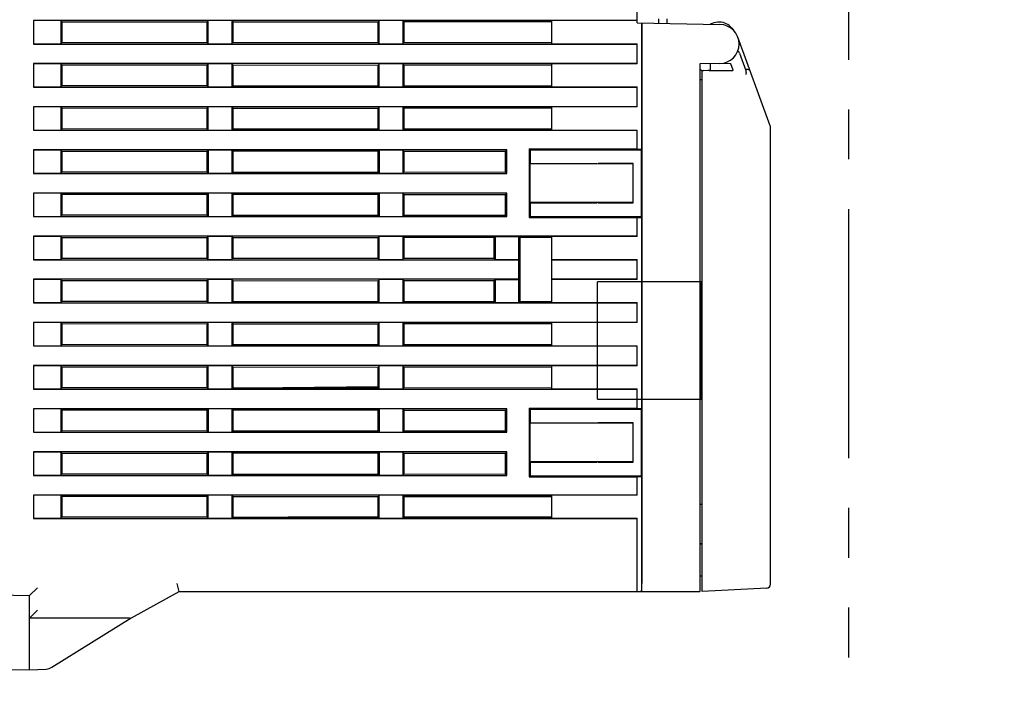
# Model space of a CAD drawing. Header units: millimetres. Extents: x 62 to 829, y -230 to 658.
# Tile 6 of 35: x 136 to 261, y 147 to 232. Entities that reach past the tile are written whole.
import ezdxf

# ---------------------------------------------------------------- set-up
doc = ezdxf.new("R2010")
doc.units = ezdxf.units.MM
doc.linetypes.add('PHANTOMX2', pattern=[127, 63.5, -12.7, 12.7, -12.7, 12.7, -12.7])
for name, color, linetype in [('10', 3, 'CONTINUOUS'), ('17', 6, 'CONTINUOUS'), ('18', 1, 'PHANTOMX2'), ('19', 2, 'CONTINUOUS')]:
    doc.layers.add(name, color=color, linetype=linetype)
doc.styles.add('STANDARD1', font='romans.shx', dxfattribs={"width": 0.7, "bigfont": 'extfont.shx'})

msp = doc.modelspace()

# ---------------------------------------------------------------- linework, layer by layer
at = {"layer": '10'}
for p, q in [((214.55, 232.06), (214.55, 277.57)), ((137.55, 232.37), (137.55, 229.37)), ((214.55, 232.37), (137.55, 232.37)), ((141.05, 232.35), (137.55, 232.35)), ((141.05, 232.35), (141.05, 229.4)), ((141.05, 232.35), (141.18, 232.22)), ((159.85, 232.35), (159.71, 232.21)), ((159.85, 229.4), (159.85, 232.35)), ((162.85, 232.35), (159.85, 232.35)), ((162.85, 232.35), (162.85, 229.4)), ((162.85, 232.35), (163, 232.2)), ((181.65, 232.35), (181.5, 232.19)), ((184.65, 232.35), (181.65, 232.35)), ((181.65, 229.4), (181.65, 232.35)), ((184.65, 232.35), (184.65, 229.4)), ((184.65, 232.35), (184.8, 232.19)), ((214.55, 232.35), (203.65, 232.35)), ((203.65, 229.4), (203.65, 232.35)), ((217.33, 232.01), (217.33, 232.58)), ((218.33, 232.57), (218.33, 231.99)), ((141.18, 232.22), (141.18, 229.53)), ((141.18, 232.22), (159.71, 232.21)), ((159.69, 232.21), (159.69, 229.54)), ((159.71, 229.54), (159.71, 232.21)), ((163, 232.2), (163, 229.55)), ((163, 232.2), (181.5, 232.19)), ((181.5, 229.55), (181.5, 232.19)), ((203.65, 232.19), (184.8, 232.19)), ((184.8, 232.19), (184.8, 229.55)), ((214.55, 232.06), (225.09, 231.87)), ((215.15, 215.97), (215.15, 232.05)), ((215.17, 232.04), (215.17, 160.57)), ((225.06, 232.15), (224.85, 232.15)), ((226.61, 231.4), (226.83, 231.13)), ((226.83, 231.13), (226.84, 231.12)), ((231.52, 218.96), (227.4, 230.23)), ((137.55, 229.4), (141.05, 229.4)), ((137.55, 229.37), (214.55, 229.37)), ((141.05, 229.4), (141.18, 229.53)), ((159.71, 229.54), (141.18, 229.53)), ((159.85, 229.4), (159.71, 229.54)), ((159.85, 229.4), (162.85, 229.4)), ((162.85, 229.4), (163, 229.55)), ((163, 229.55), (181.5, 229.55)), ((181.65, 229.4), (181.5, 229.55)), ((181.65, 229.4), (184.65, 229.4)), ((184.65, 229.4), (184.8, 229.55)), ((184.8, 229.55), (203.65, 229.56)), ((203.65, 229.4), (214.55, 229.4)), ((214.55, 226.85), (214.55, 229.4)), ((227.61, 228.19), (228.42, 225.98)), ((137.55, 226.87), (137.55, 223.87)), ((214.55, 226.87), (137.55, 226.87)), ((141.05, 226.85), (137.55, 226.85)), ((141.05, 226.85), (141.05, 223.9)), ((141.05, 226.85), (141.18, 226.72)), ((141.18, 226.72), (141.18, 224.03)), ((141.18, 226.72), (159.71, 226.71)), ((159.69, 226.71), (159.69, 224.04)), ((159.85, 226.85), (159.71, 226.71)), ((159.71, 224.04), (159.71, 226.71)), ((159.85, 223.9), (159.85, 226.85)), ((162.85, 226.85), (159.85, 226.85)), ((162.85, 226.85), (162.85, 223.9)), ((162.85, 226.85), (163, 226.7)), ((163, 226.7), (163, 224.05)), ((163, 226.7), (181.5, 226.69)), ((181.65, 226.85), (181.5, 226.69)), ((181.5, 224.05), (181.5, 226.69)), ((184.65, 226.85), (181.65, 226.85)), ((181.65, 223.9), (181.65, 226.85)), ((184.65, 226.85), (184.65, 223.9)), ((184.65, 226.85), (184.8, 226.69)), ((203.65, 226.69), (184.8, 226.69)), ((184.8, 226.69), (184.8, 224.05)), ((214.55, 226.85), (203.65, 226.85)), ((203.65, 223.9), (203.65, 226.85)), ((225.09, 226.87), (222.55, 226.83)), ((222.55, 226.83), (222.55, 159.57)), ((222.85, 225.92), (222.55, 226.22)), ((223.85, 226.85), (223.85, 226.05)), ((226.51, 226.85), (225.09, 226.87)), ((226.81, 226.02), (226.51, 226.85)), ((228.35, 226.18), (228.37, 226.18)), ((222.55, 224.83), (222.85, 224.83)), ((222.85, 159.57), (222.85, 225.95)), ((223.59, 225.99), (223.01, 225.97)), ((223.72, 225.99), (226.29, 225.99)), ((223.85, 226.05), (223.79, 225.99)), ((223.79, 225.99), (225.76, 225.99)), ((137.55, 223.9), (141.05, 223.9)), ((137.55, 223.87), (214.55, 223.87)), ((141.05, 223.9), (141.18, 224.03)), ((159.71, 224.04), (141.18, 224.03)), ((159.85, 223.9), (159.71, 224.04)), ((159.85, 223.9), (162.85, 223.9)), ((162.85, 223.9), (163, 224.05)), ((163, 224.05), (181.5, 224.05)), ((181.65, 223.9), (181.5, 224.05)), ((181.65, 223.9), (184.65, 223.9)), ((184.65, 223.9), (184.8, 224.05)), ((184.8, 224.05), (203.65, 224.06)), ((203.65, 223.9), (214.55, 223.9)), ((214.55, 221.35), (214.55, 223.9)), ((137.55, 221.37), (137.55, 218.37)), ((214.55, 221.37), (137.55, 221.37)), ((141.05, 221.35), (137.55, 221.35)), ((141.05, 221.35), (141.05, 218.4)), ((141.05, 221.35), (141.18, 221.22)), ((141.18, 221.22), (141.18, 218.53)), ((141.18, 221.22), (159.71, 221.21)), ((159.69, 221.21), (159.69, 218.54)), ((159.85, 221.35), (159.71, 221.21)), ((159.71, 218.54), (159.71, 221.21)), ((159.85, 218.4), (159.85, 221.35)), ((162.85, 221.35), (159.85, 221.35)), ((162.85, 221.35), (162.85, 218.4)), ((162.85, 221.35), (163, 221.2)), ((163, 221.2), (181.5, 221.19)), ((163, 221.2), (163, 218.55)), ((181.65, 221.35), (181.5, 221.19)), ((181.5, 218.55), (181.5, 221.19)), ((184.65, 221.35), (181.65, 221.35)), ((181.65, 218.4), (181.65, 221.35)), ((184.65, 221.35), (184.8, 221.19)), ((184.65, 221.35), (184.65, 218.4)), ((203.65, 221.19), (184.8, 221.19)), ((184.8, 221.19), (184.8, 218.55)), ((214.55, 221.35), (203.65, 221.35)), ((203.65, 218.4), (203.65, 221.35)), ((141.05, 218.4), (141.18, 218.53)), ((159.71, 218.54), (141.18, 218.53)), ((159.85, 218.4), (159.71, 218.54)), ((162.85, 218.4), (163, 218.55)), ((163, 218.55), (181.5, 218.55)), ((181.65, 218.4), (181.5, 218.55)), ((184.65, 218.4), (184.8, 218.55)), ((184.8, 218.55), (203.65, 218.56)), ((231.55, 160.5), (231.55, 218.78)), ((137.55, 218.4), (141.05, 218.4)), ((137.55, 218.37), (214.55, 218.37)), ((159.85, 218.4), (162.85, 218.4)), ((181.65, 218.4), (184.65, 218.4)), ((203.65, 218.4), (214.55, 218.4)), ((214.55, 215.97), (214.55, 218.4)), ((137.55, 215.87), (137.55, 212.87)), ((197.93, 215.87), (137.55, 215.87)), ((141.05, 215.85), (137.55, 215.85)), ((141.05, 215.85), (141.05, 212.9)), ((141.05, 215.85), (141.18, 215.72)), ((141.18, 215.72), (141.18, 213.03)), ((141.18, 215.72), (159.71, 215.71)), ((159.69, 215.71), (159.69, 213.04)), ((159.85, 215.85), (159.71, 215.71)), ((159.71, 213.04), (159.71, 215.71)), ((159.85, 215.85), (159.85, 212.9)), ((162.85, 215.85), (159.85, 215.85)), ((162.85, 215.85), (162.85, 212.9)), ((162.85, 215.85), (163, 215.7)), ((181.5, 215.69), (163, 215.7)), ((163, 215.7), (163, 213.05)), ((181.65, 215.85), (181.5, 215.69)), ((181.5, 213.05), (181.5, 215.69)), ((184.65, 215.85), (181.65, 215.85)), ((181.65, 215.85), (181.65, 212.9)), ((184.65, 215.85), (184.8, 215.69)), ((184.65, 215.85), (184.65, 212.9)), ((184.8, 215.69), (197.74, 215.69)), ((184.8, 215.69), (184.8, 213.05)), ((197.93, 215.87), (197.74, 215.69)), ((197.74, 213.06), (197.74, 215.69)), ((197.93, 212.87), (197.93, 215.87)), ((200.79, 215.99), (214.55, 215.99)), ((200.79, 215.99), (200.9, 215.87)), ((200.79, 215.99), (200.79, 207.26)), ((200.9, 215.87), (209.6, 215.87)), ((200.9, 215.87), (200.9, 214.12)), ((209.6, 215.87), (215.06, 215.88)), ((214.55, 215.97), (215.15, 215.97)), ((215.06, 215.88), (215.15, 215.97)), ((215.06, 215.88), (215.06, 207.37)), ((200.9, 214.12), (200.85, 214.07)), ((214.05, 214.09), (200.85, 214.07)), ((200.85, 214.07), (200.85, 209.17)), ((200.9, 214.12), (209.46, 214.12)), ((214.05, 214.12), (209.6, 214.12)), ((214.05, 209.13), (214.05, 214.12)), ((137.55, 212.9), (141.05, 212.9)), ((137.55, 212.87), (197.93, 212.87)), ((141.05, 212.9), (141.18, 213.03)), ((159.71, 213.04), (141.18, 213.03)), ((159.85, 212.9), (159.71, 213.04)), ((159.85, 212.9), (162.85, 212.9)), ((162.85, 212.9), (163, 213.05)), ((163, 213.05), (181.5, 213.05)), ((181.65, 212.9), (181.5, 213.05)), ((181.65, 212.9), (184.65, 212.9)), ((184.65, 212.9), (184.8, 213.05)), ((184.8, 213.05), (197.74, 213.06)), ((197.93, 212.87), (197.74, 213.06)), ((137.55, 210.37), (137.55, 207.37)), ((197.93, 210.37), (137.55, 210.37)), ((141.05, 210.35), (137.55, 210.35)), ((141.05, 210.35), (141.05, 207.4)), ((141.05, 210.35), (141.18, 210.22)), ((141.18, 210.22), (141.18, 207.53)), ((141.18, 210.22), (159.71, 210.21)), ((159.69, 210.21), (159.69, 207.54)), ((159.85, 210.35), (159.71, 210.21)), ((159.71, 207.54), (159.71, 210.21)), ((162.85, 210.35), (159.85, 210.35)), ((159.85, 210.35), (159.85, 207.4)), ((162.85, 210.35), (163, 210.2)), ((162.85, 210.35), (162.85, 207.4)), ((181.5, 210.19), (163, 210.2)), ((163, 210.2), (163, 207.55)), ((181.65, 210.35), (181.5, 210.19)), ((181.5, 207.55), (181.5, 210.19)), ((184.65, 210.35), (181.65, 210.35)), ((181.65, 210.35), (181.65, 207.4)), ((184.65, 210.35), (184.8, 210.19)), ((184.65, 210.35), (184.65, 207.4)), ((184.8, 210.19), (197.74, 210.19)), ((184.8, 210.19), (184.8, 207.55)), ((197.93, 210.37), (197.74, 210.19)), ((197.74, 207.56), (197.74, 210.19)), ((197.93, 207.37), (197.93, 210.37)), ((214.05, 209.15), (200.85, 209.17)), ((200.9, 209.12), (200.85, 209.17)), ((200.9, 209.12), (209.46, 209.12)), ((200.9, 209.12), (200.9, 207.37)), ((209.6, 209.12), (214.05, 209.13)), ((137.55, 207.4), (141.05, 207.4)), ((137.55, 207.37), (197.93, 207.37)), ((141.05, 207.4), (141.18, 207.53)), ((159.71, 207.54), (141.18, 207.53)), ((159.85, 207.4), (159.71, 207.54)), ((159.85, 207.4), (162.85, 207.4)), ((162.85, 207.4), (163, 207.55)), ((163, 207.55), (181.5, 207.55)), ((181.65, 207.4), (181.5, 207.55)), ((181.65, 207.4), (184.65, 207.4)), ((184.65, 207.4), (184.8, 207.55)), ((184.8, 207.55), (197.74, 207.56)), ((197.93, 207.37), (197.74, 207.56)), ((200.79, 207.26), (200.9, 207.37)), ((200.79, 207.26), (214.55, 207.26)), ((200.9, 207.37), (209.6, 207.37)), ((209.6, 207.37), (215.06, 207.37)), ((214.55, 207.27), (215.15, 207.27)), ((214.55, 204.85), (214.55, 207.27)), ((215.06, 207.37), (215.15, 207.27)), ((215.15, 182.92), (215.15, 207.27)), ((137.55, 204.87), (137.55, 201.87)), ((214.55, 204.87), (137.55, 204.87)), ((141.05, 204.85), (137.55, 204.85)), ((141.05, 204.85), (141.18, 204.72)), ((141.05, 204.85), (141.05, 201.9)), ((141.18, 204.72), (141.18, 202.03)), ((141.18, 204.72), (159.71, 204.71)), ((159.69, 204.71), (159.69, 202.04)), ((159.85, 204.85), (159.71, 204.71)), ((159.71, 202.04), (159.71, 204.71)), ((162.85, 204.85), (159.85, 204.85)), ((159.85, 201.9), (159.85, 204.85)), ((162.85, 204.85), (163, 204.7)), ((162.85, 204.85), (162.85, 201.9)), ((181.65, 204.85), (181.5, 204.69)), ((184.65, 204.85), (181.65, 204.85)), ((181.65, 201.9), (181.65, 204.85)), ((184.65, 204.85), (184.8, 204.69)), ((184.65, 204.85), (184.65, 201.9)), ((196.29, 204.69), (196.45, 204.85)), ((196.45, 204.85), (199.45, 204.85)), ((196.45, 204.85), (196.45, 201.9)), ((199.61, 204.69), (199.45, 204.85)), ((199.45, 201.9), (199.45, 204.85)), ((214.55, 204.85), (203.65, 204.85)), ((203.65, 196.4), (203.65, 204.85)), ((163, 204.7), (181.5, 204.69)), ((163, 204.7), (163, 202.05)), ((181.5, 202.05), (181.5, 204.69)), ((196.29, 204.69), (184.8, 204.69)), ((184.8, 204.69), (184.8, 202.05)), ((196.29, 204.69), (196.29, 202.06)), ((203.65, 204.69), (199.61, 204.69)), ((199.61, 196.56), (199.61, 204.69)), ((137.55, 201.9), (141.05, 201.9)), ((137.55, 201.87), (199.42, 201.87)), ((141.05, 201.9), (141.18, 202.03)), ((159.71, 202.04), (141.18, 202.03)), ((159.85, 201.9), (159.71, 202.04)), ((159.85, 201.9), (162.85, 201.9)), ((162.85, 201.9), (163, 202.05)), ((163, 202.05), (181.5, 202.05)), ((181.65, 201.9), (181.5, 202.05)), ((181.65, 201.9), (184.65, 201.9)), ((184.65, 201.9), (184.8, 202.05)), ((184.8, 202.05), (196.29, 202.06)), ((196.29, 202.06), (196.45, 201.9)), ((196.45, 201.9), (199.45, 201.9)), ((199.45, 201.9), (199.42, 201.87)), ((199.42, 201.87), (199.42, 199.37)), ((203.65, 201.9), (214.55, 201.9)), ((203.65, 201.87), (214.55, 201.87)), ((214.55, 199.35), (214.55, 201.9)), ((137.55, 199.37), (137.55, 196.37)), ((199.42, 199.37), (137.55, 199.37)), ((141.05, 199.35), (137.55, 199.35)), ((141.05, 199.35), (141.18, 199.22)), ((141.05, 199.35), (141.05, 196.4)), ((141.18, 199.22), (159.71, 199.21)), ((141.18, 199.22), (141.18, 196.53)), ((159.69, 199.21), (159.69, 196.54)), ((159.85, 199.35), (159.71, 199.21)), ((159.71, 196.54), (159.71, 199.21)), ((162.85, 199.35), (159.85, 199.35)), ((159.85, 196.4), (159.85, 199.35)), ((162.85, 199.35), (163, 199.2)), ((162.85, 199.35), (162.85, 196.4)), ((163, 199.2), (181.5, 199.19)), ((163, 199.2), (163, 196.55)), ((181.65, 199.35), (181.5, 199.19)), ((181.5, 196.55), (181.5, 199.19)), ((184.65, 199.35), (181.65, 199.35)), ((181.65, 196.4), (181.65, 199.35)), ((184.65, 199.35), (184.8, 199.19)), ((184.65, 199.35), (184.65, 196.4)), ((196.29, 199.19), (184.8, 199.19)), ((184.8, 199.19), (184.8, 196.55)), ((196.29, 199.19), (196.45, 199.35)), ((196.29, 199.19), (196.29, 196.56)), ((196.45, 199.35), (199.45, 199.35)), ((196.45, 199.35), (196.45, 196.4)), ((199.45, 199.35), (199.42, 199.37)), ((199.45, 196.4), (199.45, 199.35)), ((214.55, 199.37), (203.65, 199.37)), ((214.55, 199.35), (203.65, 199.35)), ((137.55, 196.4), (141.05, 196.4)), ((137.55, 196.37), (214.55, 196.37)), ((141.05, 196.4), (141.18, 196.53)), ((159.71, 196.54), (141.18, 196.53)), ((159.85, 196.4), (159.71, 196.54)), ((159.85, 196.4), (162.85, 196.4)), ((162.85, 196.4), (163, 196.55)), ((163, 196.55), (181.5, 196.55)), ((181.65, 196.4), (181.5, 196.55)), ((181.65, 196.4), (184.65, 196.4)), ((184.65, 196.4), (184.8, 196.55)), ((184.8, 196.55), (196.29, 196.56)), ((196.29, 196.56), (196.45, 196.4)), ((196.45, 196.4), (199.45, 196.4)), ((199.61, 196.56), (199.45, 196.4)), ((199.61, 196.56), (203.65, 196.56)), ((203.65, 196.4), (214.55, 196.4)), ((214.55, 193.85), (214.55, 196.4)), ((137.55, 193.87), (137.55, 190.87)), ((214.55, 193.87), (137.55, 193.87)), ((141.05, 193.85), (137.55, 193.85)), ((141.05, 193.85), (141.18, 193.72)), ((141.05, 193.85), (141.05, 190.9)), ((141.18, 193.72), (159.71, 193.71)), ((141.18, 193.72), (141.18, 191.03)), ((159.85, 193.85), (159.71, 193.71)), ((159.71, 191.04), (159.71, 193.71)), ((162.85, 193.85), (159.85, 193.85)), ((159.85, 190.9), (159.85, 193.85)), ((162.85, 193.85), (163, 193.7)), ((162.85, 193.85), (162.85, 190.9)), ((163, 193.7), (181.5, 193.69)), ((163, 193.7), (163, 191.05)), ((181.65, 193.85), (181.5, 193.69)), ((181.5, 191.05), (181.5, 193.69)), ((184.65, 193.85), (181.65, 193.85)), ((181.65, 190.9), (181.65, 193.85)), ((184.65, 193.85), (184.8, 193.69)), ((184.65, 193.85), (184.65, 190.9)), ((203.65, 193.69), (184.8, 193.69)), ((184.8, 193.69), (184.8, 191.05)), ((214.55, 193.85), (203.65, 193.85)), ((203.65, 190.9), (203.65, 193.85)), ((137.55, 190.9), (141.05, 190.9)), ((141.05, 190.9), (141.18, 191.03)), ((159.71, 191.04), (141.18, 191.03)), ((159.85, 190.9), (159.71, 191.04)), ((159.85, 190.9), (162.85, 190.9)), ((162.85, 190.9), (163, 191.05)), ((163, 191.05), (181.5, 191.05)), ((181.65, 190.9), (181.5, 191.05)), ((181.65, 190.9), (184.65, 190.9)), ((184.65, 190.9), (184.8, 191.05)), ((184.8, 191.05), (203.65, 191.06)), ((203.65, 190.9), (214.55, 190.9)), ((214.55, 188.35), (214.55, 190.9)), ((137.55, 190.87), (214.55, 190.87)), ((214.55, 188.37), (137.55, 188.37)), ((137.55, 188.37), (137.55, 185.37)), ((141.05, 188.35), (137.55, 188.35)), ((141.05, 188.35), (141.18, 188.22)), ((141.05, 188.35), (141.05, 185.4)), ((141.18, 188.22), (159.71, 188.21)), ((141.18, 188.22), (141.18, 185.53)), ((159.85, 188.35), (159.71, 188.21)), ((159.71, 185.54), (159.71, 188.21)), ((162.85, 188.35), (159.85, 188.35)), ((159.85, 185.4), (159.85, 188.35)), ((162.85, 188.35), (163, 188.2)), ((162.85, 188.35), (162.85, 185.4)), ((163, 188.2), (181.5, 188.19)), ((163, 188.2), (163, 185.55)), ((181.65, 188.35), (181.5, 188.19)), ((181.5, 185.55), (181.5, 188.19)), ((184.65, 188.35), (181.65, 188.35)), ((181.65, 185.4), (181.65, 188.35)), ((184.65, 188.35), (184.8, 188.19)), ((184.65, 188.35), (184.65, 185.4)), ((203.65, 188.19), (184.8, 188.19)), ((184.8, 188.19), (184.8, 185.55)), ((214.55, 188.35), (203.65, 188.35)), ((203.65, 185.4), (203.65, 188.35)), ((137.55, 185.4), (141.05, 185.4)), ((137.55, 185.37), (214.55, 185.37)), ((141.05, 185.4), (141.18, 185.53)), ((159.71, 185.54), (141.18, 185.53)), ((159.85, 185.4), (159.71, 185.54)), ((159.85, 185.4), (162.85, 185.4)), ((162.85, 185.4), (163, 185.55)), ((163, 185.55), (181.5, 185.55)), ((181.5, 185.65), (169.37, 185.55)), ((181.65, 185.4), (181.5, 185.55)), ((181.65, 185.4), (184.65, 185.4)), ((184.65, 185.4), (184.8, 185.55)), ((184.8, 185.55), (203.65, 185.56)), ((203.65, 185.4), (214.55, 185.4)), ((214.55, 182.92), (214.55, 185.4)), ((197.93, 182.87), (137.55, 182.87)), ((137.55, 182.87), (137.55, 179.87)), ((141.05, 182.85), (137.55, 182.85)), ((141.05, 182.85), (141.18, 182.72)), ((141.05, 182.85), (141.05, 179.9)), ((141.18, 182.72), (159.71, 182.71)), ((141.18, 182.72), (141.18, 180.03)), ((159.85, 182.85), (159.71, 182.71)), ((159.71, 180.04), (159.71, 182.71)), ((162.85, 182.85), (159.85, 182.85)), ((159.85, 182.85), (159.85, 179.9)), ((162.85, 182.85), (163, 182.7)), ((162.85, 182.85), (162.85, 179.9)), ((181.5, 182.69), (163, 182.7)), ((163, 182.7), (163, 180.05)), ((181.65, 182.85), (181.5, 182.69)), ((181.5, 180.05), (181.5, 182.69)), ((184.65, 182.85), (181.65, 182.85)), ((181.65, 182.85), (181.65, 179.9)), ((184.65, 182.85), (184.8, 182.69)), ((184.65, 182.85), (184.65, 179.9)), ((184.8, 182.69), (197.74, 182.69)), ((184.8, 182.69), (184.8, 180.05)), ((197.93, 182.87), (197.74, 182.69)), ((197.74, 180.06), (197.74, 182.69)), ((197.93, 179.87), (197.93, 182.87)), ((200.79, 182.94), (214.55, 182.94)), ((200.79, 182.94), (200.9, 182.82)), ((200.79, 182.94), (200.79, 174.21)), ((200.9, 182.82), (209.6, 182.82)), ((200.9, 182.82), (200.9, 181.07)), ((209.6, 182.82), (215.06, 182.83)), ((214.55, 182.92), (215.15, 182.92)), ((215.06, 182.83), (215.15, 182.92)), ((215.06, 182.83), (215.06, 174.32)), ((200.9, 181.07), (200.85, 181.02)), ((214.05, 181.04), (200.85, 181.02)), ((200.85, 181.02), (200.85, 176.12)), ((200.9, 181.07), (209.46, 181.07)), ((214.05, 181.07), (209.6, 181.07)), ((214.05, 176.08), (214.05, 181.07)), ((137.55, 179.9), (141.05, 179.9)), ((137.55, 179.87), (197.93, 179.87)), ((141.05, 179.9), (141.18, 180.03)), ((159.71, 180.04), (141.18, 180.03)), ((159.85, 179.9), (159.71, 180.04)), ((159.85, 179.9), (162.85, 179.9)), ((162.85, 179.9), (163, 180.05)), ((163, 180.05), (181.5, 180.05)), ((181.65, 179.9), (181.5, 180.05)), ((181.65, 179.9), (184.65, 179.9)), ((184.65, 179.9), (184.8, 180.05)), ((184.8, 180.05), (197.74, 180.06)), ((197.93, 179.87), (197.74, 180.06)), ((197.93, 177.37), (137.55, 177.37)), ((137.55, 177.37), (137.55, 174.37)), ((141.05, 177.35), (137.55, 177.35)), ((141.05, 177.35), (141.18, 177.22)), ((141.05, 177.35), (141.05, 174.4)), ((141.18, 177.22), (159.71, 177.21)), ((141.18, 177.22), (141.18, 174.53)), ((159.85, 177.35), (159.71, 177.21)), ((159.71, 174.54), (159.71, 177.21)), ((162.85, 177.35), (159.85, 177.35)), ((159.85, 177.35), (159.85, 174.4)), ((162.85, 177.35), (163, 177.2)), ((162.85, 177.35), (162.85, 174.4)), ((181.5, 177.19), (163, 177.2)), ((163, 177.2), (163, 174.55)), ((181.65, 177.35), (181.5, 177.19)), ((181.5, 174.55), (181.5, 177.19)), ((184.65, 177.35), (181.65, 177.35)), ((181.65, 177.35), (181.65, 174.4)), ((184.65, 177.35), (184.8, 177.19)), ((184.65, 177.35), (184.65, 174.4)), ((184.8, 177.19), (197.74, 177.19)), ((184.8, 177.19), (184.8, 174.55)), ((197.74, 177.19), (197.93, 177.37)), ((197.74, 174.56), (197.74, 177.19)), ((197.93, 174.37), (197.93, 177.37)), ((214.05, 176.1), (200.85, 176.12)), ((200.9, 176.07), (200.85, 176.12)), ((200.9, 176.07), (209.46, 176.07)), ((200.9, 176.07), (200.9, 174.32)), ((209.6, 176.07), (214.05, 176.08)), ((180.64, 174.55), (181.5, 174.57)), ((137.55, 174.4), (141.05, 174.4)), ((137.55, 174.37), (197.93, 174.37)), ((141.05, 174.4), (141.18, 174.53)), ((159.71, 174.54), (141.18, 174.53)), ((159.85, 174.4), (159.71, 174.54)), ((159.85, 174.4), (162.85, 174.4)), ((162.85, 174.4), (163, 174.55)), ((163, 174.55), (181.5, 174.55)), ((181.65, 174.4), (181.5, 174.55)), ((181.65, 174.4), (184.65, 174.4)), ((184.65, 174.4), (184.8, 174.55)), ((184.8, 174.55), (197.74, 174.56)), ((197.93, 174.37), (197.74, 174.56)), ((200.79, 174.21), (200.9, 174.32)), ((200.79, 174.21), (214.55, 174.21)), ((200.9, 174.32), (209.6, 174.32)), ((209.6, 174.32), (215.06, 174.32)), ((214.55, 174.22), (215.15, 174.22)), ((214.55, 171.85), (214.55, 174.22)), ((215.06, 174.32), (215.15, 174.22)), ((215.15, 160.57), (215.15, 174.22)), ((214.55, 171.87), (137.55, 171.87)), ((137.55, 171.87), (137.55, 168.87)), ((141.05, 171.85), (137.55, 171.85)), ((141.05, 171.85), (141.18, 171.72)), ((141.05, 171.85), (141.05, 168.9)), ((141.18, 171.72), (159.71, 171.71)), ((141.18, 171.72), (141.18, 169.03)), ((159.85, 171.85), (159.71, 171.71)), ((159.71, 169.04), (159.71, 171.71)), ((162.85, 171.85), (159.85, 171.85)), ((159.85, 168.9), (159.85, 171.85)), ((162.85, 171.85), (163, 171.7)), ((162.85, 171.85), (162.85, 168.9)), ((163, 171.7), (181.5, 171.69)), ((163, 171.7), (163, 169.05)), ((181.47, 171.66), (170.15, 171.65)), ((181.47, 171.66), (181.47, 169.08)), ((181.65, 171.85), (181.5, 171.69)), ((181.5, 169.05), (181.5, 171.69)), ((184.65, 171.85), (181.65, 171.85)), ((181.65, 168.9), (181.65, 171.85)), ((184.65, 171.85), (184.8, 171.69)), ((184.65, 171.85), (184.65, 168.9)), ((203.65, 171.69), (184.8, 171.69)), ((184.8, 171.69), (184.8, 169.05)), ((184.83, 171.66), (203.65, 171.68)), ((184.83, 169.08), (184.83, 171.66)), ((214.55, 171.85), (203.65, 171.85)), ((203.65, 168.9), (203.65, 171.85)), ((222.55, 170.69), (222.85, 170.69)), ((222.85, 170.67), (222.55, 170.67)), ((137.55, 168.9), (141.05, 168.9)), ((137.55, 168.87), (214.55, 168.87)), ((141.05, 168.9), (141.18, 169.03)), ((159.71, 169.04), (141.18, 169.03)), ((159.85, 168.9), (159.71, 169.04)), ((159.85, 168.9), (162.85, 168.9)), ((162.85, 168.9), (163, 169.05)), ((163, 169.05), (181.5, 169.05)), ((170.06, 169.09), (181.47, 169.08)), ((181.65, 168.9), (181.5, 169.05)), ((181.65, 168.9), (184.65, 168.9)), ((184.65, 168.9), (184.8, 169.05)), ((184.8, 169.05), (203.65, 169.06)), ((184.83, 169.08), (203.65, 169.07)), ((203.65, 168.9), (214.55, 168.9)), ((214.55, 159.57), (214.55, 168.9)), ((222.55, 165.67), (222.85, 165.67)), ((222.55, 165.66), (222.85, 165.66)), ((222.55, 161.57), (222.85, 161.57)), ((137.05, 159.07), (138.05, 160.05)), ((150.05, 156.23), (156.15, 159.57)), ((156.15, 159.57), (155.89, 160.57)), ((156.15, 159.57), (222.55, 159.57)), ((231.08, 160), (222.85, 159.57)), ((126.15, 159.26), (137.05, 159.07)), ((137.05, 149.57), (137.05, 159.07)), ((137.05, 156.17), (138.05, 157.17)), ((149.81, 156.17), (137.05, 156.17)), ((139.9, 149.91), (150, 156.21)), ((126.55, 149.76), (137.05, 149.57)), ((137.05, 149.57), (139.18, 149.68))]:
    msp.add_line(p, q, dxfattribs=at)
for centre, radius, start, end in [((224.85, 230.15), 2, 90, 119.1978), ((225.06, 230.15), 2, 38.8961, 90), ((225.05, 229.37), 2.5, 271, 89), ((225.97, 231.34), 0.5, 11.3923, 52.5596), ((227.77, 231.88), 1.2, 218.8961, 222.7444), ((231.05, 218.78), 0.5, 0, 20.0796), ((231.05, 160.5), 0.5, 273, 0), ((149.81, 156.67), 0.5, 270, 298.7104), ((139.1, 151.18), 1.5, 273, 301.9448)]:
    msp.add_arc(centre, radius, start, end, dxfattribs=at)
for centre, major_axis, ratio, start_param, end_param in [((227.13, 228.05), (0.249, 0.434), 0.999072, -0.697685, -0.015026), ((227.14, 228.02), (0.172, -0.47), 0.999827, 1.570796, 2.304958), ((228.34, 226.21), (0.543, -0.029), 0.047178, -1.501485, -1.148336), ((223.15, 225.96), (0.3, 0), 0.052408, 2.041416, 2.944346), ((223.72, 225.97), (0.3, 0), 0.052408, 1.579523, 2.041416), ((226.28, 226.02), (0.532, 0), 0.0492, -1.544571, 0.018029), ((215.1, 160.57), (0, 1), 0.052408, -3.141593, -1.570796), ((215.11, 160.57), (0, 1), 0.052408, -3.141593, -1.570796)]:
    msp.add_ellipse(centre, major_axis=major_axis, ratio=ratio, start_param=start_param, end_param=end_param, dxfattribs=at)
for points, knots in [([(228.56, 226.17), (228.61, 226.17), (228.71, 226.15), (228.84, 226.08), (228.94, 225.98), (228.98, 225.91), (228.99, 225.87)], [0, 0, 0, 0, 0.286095, 0.540987, 0.775374, 1, 1, 1, 1]), ([(222.85, 225.95), (222.85, 225.96), (222.85, 225.96), (222.85, 225.96), (222.86, 225.96)], [0, 0, 0, 0, 0.468768, 1, 1, 1, 1]), ([(228.42, 225.98), (228.42, 225.98), (228.42, 225.97), (228.42, 225.97), (228.43, 225.96), (228.43, 225.95), (228.43, 225.93), (228.43, 225.91), (228.43, 225.88), (228.43, 225.85), (228.43, 225.81), (228.44, 225.74), (228.44, 225.63), (228.43, 225.54), (228.43, 225.48)], [0, 0, 0, 0, 0.004023, 0.01053, 0.02966, 0.057093, 0.092929, 0.136835, 0.188444, 0.24731, 0.31291, 0.461931, 0.630201, 1, 1, 1, 1])]:
    msp.add_open_spline(points, degree=3, knots=knots, dxfattribs=at)
at = {"layer": '17'}
for p, q in [((209.5, 184.07), (209.5, 199.06)), ((222.71, 199.06), (209.5, 199.06)), ((222.71, 199.06), (222.71, 184.07)), ((209.5, 184.07), (222.71, 184.07))]:
    msp.add_line(p, q, dxfattribs=at)
at = {"layer": '18', "ltscale": 0.5}
msp.add_line((241.55, 49.57), (241.55, 377.57), dxfattribs=at)

# ---------------------------------------------------------------- texts
at = {"layer": '19', "extrusion": (0, 0, -1), "insert": (261.38, 196.13), "char_height": 7.5, "attachment_point": 7, "text_direction": (-1, 0, 0), "style": 'STANDARD1'}
msp.add_mtext('\\A1;\u3000\u3000\u3000', dxfattribs=at)

doc.saveas('drawing.dxf')
